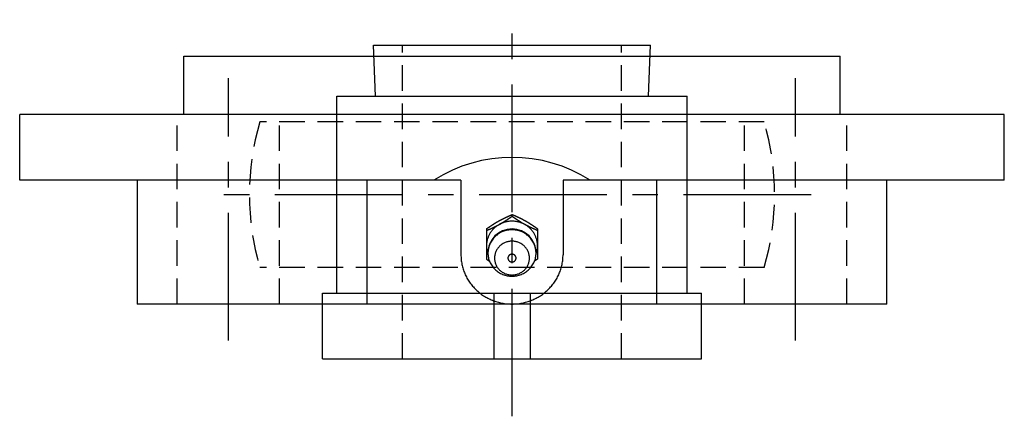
# Model space of a CAD drawing. Extents: x -72 to 147, y -72 to 147.
# Tile 8 of 8: x -68 to 68, y 93 to 147. Entities that reach past the tile are written whole.
import ezdxf

# ---------------------------------------------------------------- set-up
doc = ezdxf.new("R2010")
doc.units = 0
doc.header["$LTSCALE"] = 14
doc.linetypes.add('CENTER', pattern=[2, 1.25, -0.25, 0.25, -0.25])
doc.linetypes.add('HIDDEN', pattern=[0.375, 0.25, -0.125])
doc.layers.get('0').update_dxf_attribs({"linetype": 'CONTINUOUS'})
doc.layers.add('CENTER', color=1, linetype='CENTER')
doc.layers.add('HIDDEN', color=3, linetype='HIDDEN')

msp = doc.modelspace()

# ---------------------------------------------------------------- linework, layer by layer
for p, q in [((-19, 143.4), (19, 143.4)), ((-18.71, 136.4), (-19, 143.4)), ((18.71, 136.4), (19, 143.4)), ((-45, 133.9), (-45, 141.9)), ((-45, 141.9), (45, 141.9)), ((45, 133.9), (45, 141.9)), ((-24, 136.4), (24, 136.4)), ((-24, 109.4), (-24, 136.4)), ((24, 109.4), (24, 136.4)), ((67.5, 133.9), (-67.5, 133.9)), ((-67.5, 124.9), (-67.5, 133.9)), ((67.5, 124.9), (67.5, 133.9)), ((-7, 124.9), (-67.5, 124.9)), ((-51.39, 124.9), (-51.39, 107.9)), ((-19.88, 107.9), (-19.88, 124.9)), ((-7, 124.9), (-7, 114.66)), ((7, 124.9), (7, 114.66)), ((67.5, 124.9), (7, 124.9)), ((19.88, 107.9), (19.88, 124.9)), ((51.39, 107.9), (51.39, 124.9)), ((-3.5, 118.21), (-3.5, 114.07)), ((3.5, 118.21), (3.5, 114.07)), ((-3.5, 114.07), (-3.09, 113.79)), ((3.5, 114.07), (3.09, 113.79)), ((-26, 109.4), (26, 109.4)), ((-26, 100.4), (-26, 109.4)), ((-2.5, 109.4), (-2.5, 100.4)), ((2.5, 109.4), (2.5, 100.4)), ((26, 100.4), (26, 109.4)), ((51.39, 107.9), (-51.39, 107.9)), ((-26, 100.4), (26, 100.4))]:
    msp.add_line(p, q)
at = {"linetype": 'CONTINUOUS'}
msp.add_line((0, 119.93), (0, 120.16), dxfattribs=at)
for points in [[(-3.5, 118.21, 0), (-3.48, 118.23, 0), (-3.46, 118.24, 0), (-3.44, 118.25, 0), (-3.42, 118.27, 0), (-3.4, 118.28, 0), (-3.37, 118.3, 0), (-3.35, 118.31, 0), (-3.33, 118.33, 0), (-3.31, 118.34, 0), (-3.29, 118.36, 0), (-3.27, 118.37, 0), (-3.25, 118.38, 0), (-3.23, 118.4, 0), (-3.21, 118.41, 0), (-3.19, 118.43, 0), (-3.17, 118.44, 0), (-3.14, 118.45, 0), (-3.12, 118.47, 0), (-3.1, 118.48, 0), (-3.08, 118.5, 0), (-3.06, 118.51, 0), (-3.04, 118.53, 0), (-3.02, 118.54, 0), (-3, 118.55, 0), (-2.98, 118.57, 0), (-2.96, 118.58, 0), (-2.93, 118.59, 0), (-2.91, 118.61, 0), (-2.89, 118.62, 0), (-2.87, 118.64, 0), (-2.85, 118.65, 0), (-2.83, 118.67, 0), (-2.81, 118.68, 0), (-2.79, 118.69, 0), (-2.77, 118.71, 0), (-2.75, 118.72, 0), (-2.72, 118.73, 0), (-2.7, 118.75, 0), (-2.68, 118.76, 0), (-2.66, 118.78, 0), (-2.64, 118.79, 0), (-2.62, 118.8, 0), (-2.6, 118.82, 0), (-2.58, 118.83, 0), (-2.55, 118.84, 0), (-2.53, 118.86, 0), (-2.51, 118.87, 0), (-2.49, 118.89, 0), (-2.47, 118.9, 0), (-2.45, 118.91, 0), (-2.43, 118.93, 0), (-2.41, 118.94, 0), (-2.38, 118.95, 0), (-2.36, 118.97, 0), (-2.34, 118.98, 0), (-2.32, 118.99, 0), (-2.3, 119.01, 0), (-2.28, 119.02, 0), (-2.26, 119.03, 0), (-2.23, 119.05, 0), (-2.21, 119.06, 0), (-2.19, 119.07, 0), (-2.17, 119.08, 0), (-2.15, 119.1, 0), (-2.13, 119.11, 0), (-2.1, 119.12, 0), (-2.08, 119.14, 0), (-2.06, 119.15, 0), (-2.04, 119.16, 0), (-2.02, 119.18, 0), (-2, 119.19, 0), (-1.97, 119.2, 0), (-1.95, 119.21, 0), (-1.93, 119.23, 0), (-1.91, 119.24, 0), (-1.89, 119.25, 0), (-1.86, 119.26, 0), (-1.84, 119.28, 0), (-1.82, 119.29, 0), (-1.8, 119.3, 0), (-1.78, 119.31, 0), (-1.75, 119.33, 0), (-1.73, 119.34, 0), (-1.71, 119.35, 0), (-1.69, 119.36, 0), (-1.67, 119.37, 0), (-1.64, 119.39, 0), (-1.62, 119.4, 0), (-1.6, 119.41, 0), (-1.58, 119.42, 0), (-1.55, 119.43, 0), (-1.53, 119.44, 0), (-1.51, 119.46, 0), (-1.49, 119.47, 0), (-1.47, 119.48, 0), (-1.44, 119.49, 0), (-1.42, 119.5, 0), (-1.4, 119.51, 0), (-1.38, 119.53, 0), (-1.35, 119.54, 0), (-1.33, 119.55, 0), (-1.31, 119.56, 0), (-1.29, 119.57, 0), (-1.26, 119.58, 0), (-1.24, 119.59, 0), (-1.22, 119.6, 0), (-1.19, 119.61, 0), (-1.17, 119.63, 0), (-1.15, 119.64, 0), (-1.13, 119.65, 0), (-1.1, 119.66, 0), (-1.08, 119.67, 0), (-1.06, 119.68, 0), (-1.04, 119.69, 0), (-1.01, 119.7, 0), (-0.99, 119.71, 0), (-0.97, 119.72, 0), (-0.94, 119.74, 0), (-0.92, 119.75, 0), (-0.9, 119.76, 0), (-0.88, 119.77, 0), (-0.85, 119.78, 0), (-0.83, 119.79, 0), (-0.81, 119.8, 0), (-0.78, 119.81, 0), (-0.76, 119.82, 0), (-0.74, 119.83, 0), (-0.72, 119.84, 0), (-0.69, 119.85, 0), (-0.67, 119.86, 0), (-0.65, 119.87, 0), (-0.62, 119.88, 0), (-0.6, 119.89, 0), (-0.58, 119.91, 0), (-0.55, 119.92, 0), (-0.53, 119.93, 0), (-0.51, 119.94, 0), (-0.49, 119.95, 0), (-0.46, 119.96, 0), (-0.44, 119.97, 0), (-0.42, 119.98, 0), (-0.39, 119.99, 0), (-0.37, 120, 0), (-0.35, 120.01, 0), (-0.32, 120.02, 0), (-0.3, 120.03, 0), (-0.28, 120.04, 0), (-0.25, 120.05, 0), (-0.23, 120.06, 0), (-0.21, 120.07, 0), (-0.19, 120.08, 0), (-0.16, 120.09, 0), (-0.14, 120.1, 0), (-0.12, 120.11, 0), (-0.09, 120.12, 0), (-0.07, 120.13, 0), (-0.05, 120.14, 0), (-0.02, 120.15, 0), (0, 120.16, 0)], [(3.5, 118.21, 0), (3.48, 118.23, 0), (3.46, 118.24, 0), (3.44, 118.25, 0), (3.42, 118.27, 0), (3.4, 118.28, 0), (3.37, 118.3, 0), (3.35, 118.31, 0), (3.33, 118.33, 0), (3.31, 118.34, 0), (3.29, 118.36, 0), (3.27, 118.37, 0), (3.25, 118.38, 0), (3.23, 118.4, 0), (3.21, 118.41, 0), (3.19, 118.43, 0), (3.17, 118.44, 0), (3.14, 118.45, 0), (3.12, 118.47, 0), (3.1, 118.48, 0), (3.08, 118.5, 0), (3.06, 118.51, 0), (3.04, 118.53, 0), (3.02, 118.54, 0), (3, 118.55, 0), (2.98, 118.57, 0), (2.96, 118.58, 0), (2.93, 118.59, 0), (2.91, 118.61, 0), (2.89, 118.62, 0), (2.87, 118.64, 0), (2.85, 118.65, 0), (2.83, 118.67, 0), (2.81, 118.68, 0), (2.79, 118.69, 0), (2.77, 118.71, 0), (2.75, 118.72, 0), (2.72, 118.73, 0), (2.7, 118.75, 0), (2.68, 118.76, 0), (2.66, 118.78, 0), (2.64, 118.79, 0), (2.62, 118.8, 0), (2.6, 118.82, 0), (2.58, 118.83, 0), (2.55, 118.84, 0), (2.53, 118.86, 0), (2.51, 118.87, 0), (2.49, 118.89, 0), (2.47, 118.9, 0), (2.45, 118.91, 0), (2.43, 118.93, 0), (2.41, 118.94, 0), (2.38, 118.95, 0), (2.36, 118.97, 0), (2.34, 118.98, 0), (2.32, 118.99, 0), (2.3, 119.01, 0), (2.28, 119.02, 0), (2.26, 119.03, 0), (2.23, 119.05, 0), (2.21, 119.06, 0), (2.19, 119.07, 0), (2.17, 119.08, 0), (2.15, 119.1, 0), (2.13, 119.11, 0), (2.1, 119.12, 0), (2.08, 119.14, 0), (2.06, 119.15, 0), (2.04, 119.16, 0), (2.02, 119.18, 0), (2, 119.19, 0), (1.97, 119.2, 0), (1.95, 119.21, 0), (1.93, 119.23, 0), (1.91, 119.24, 0), (1.89, 119.25, 0), (1.86, 119.26, 0), (1.84, 119.28, 0), (1.82, 119.29, 0), (1.8, 119.3, 0), (1.78, 119.31, 0), (1.75, 119.33, 0), (1.73, 119.34, 0), (1.71, 119.35, 0), (1.69, 119.36, 0), (1.67, 119.37, 0), (1.64, 119.39, 0), (1.62, 119.4, 0), (1.6, 119.41, 0), (1.58, 119.42, 0), (1.55, 119.43, 0), (1.53, 119.44, 0), (1.51, 119.46, 0), (1.49, 119.47, 0), (1.47, 119.48, 0), (1.44, 119.49, 0), (1.42, 119.5, 0), (1.4, 119.51, 0), (1.38, 119.53, 0), (1.35, 119.54, 0), (1.33, 119.55, 0), (1.31, 119.56, 0), (1.29, 119.57, 0), (1.26, 119.58, 0), (1.24, 119.59, 0), (1.22, 119.6, 0), (1.19, 119.61, 0), (1.17, 119.63, 0), (1.15, 119.64, 0), (1.13, 119.65, 0), (1.1, 119.66, 0), (1.08, 119.67, 0), (1.06, 119.68, 0), (1.04, 119.69, 0), (1.01, 119.7, 0), (0.99, 119.71, 0), (0.97, 119.72, 0), (0.94, 119.74, 0), (0.92, 119.75, 0), (0.9, 119.76, 0), (0.88, 119.77, 0), (0.85, 119.78, 0), (0.83, 119.79, 0), (0.81, 119.8, 0), (0.78, 119.81, 0), (0.76, 119.82, 0), (0.74, 119.83, 0), (0.72, 119.84, 0), (0.69, 119.85, 0), (0.67, 119.86, 0), (0.65, 119.87, 0), (0.62, 119.88, 0), (0.6, 119.89, 0), (0.58, 119.91, 0), (0.55, 119.92, 0), (0.53, 119.93, 0), (0.51, 119.94, 0), (0.49, 119.95, 0), (0.46, 119.96, 0), (0.44, 119.97, 0), (0.42, 119.98, 0), (0.39, 119.99, 0), (0.37, 120, 0), (0.35, 120.01, 0), (0.32, 120.02, 0), (0.3, 120.03, 0), (0.28, 120.04, 0), (0.25, 120.05, 0), (0.23, 120.06, 0), (0.21, 120.07, 0), (0.19, 120.08, 0), (0.16, 120.09, 0), (0.14, 120.1, 0), (0.12, 120.11, 0), (0.09, 120.12, 0), (0.07, 120.13, 0), (0.05, 120.14, 0), (0.02, 120.15, 0), (0, 120.16, 0)], [(-3.5, 117.97, 0), (-3.48, 117.98, 0), (-3.45, 118, 0), (-3.43, 118, 0), (-3.41, 118.02, 0), (-3.38, 118.03, 0), (-3.36, 118.04, 0), (-3.34, 118.05, 0), (-3.31, 118.06, 0), (-3.29, 118.07, 0), (-3.27, 118.08, 0), (-3.25, 118.09, 0), (-3.22, 118.1, 0), (-3.2, 118.11, 0), (-3.18, 118.12, 0), (-3.15, 118.13, 0), (-3.13, 118.14, 0), (-3.11, 118.15, 0), (-3.08, 118.16, 0), (-3.06, 118.17, 0), (-3.04, 118.18, 0), (-3.01, 118.19, 0), (-2.99, 118.2, 0), (-2.97, 118.21, 0), (-2.95, 118.22, 0), (-2.92, 118.23, 0), (-2.9, 118.24, 0), (-2.88, 118.25, 0), (-2.85, 118.26, 0), (-2.83, 118.27, 0), (-2.81, 118.28, 0), (-2.78, 118.3, 0), (-2.76, 118.31, 0), (-2.74, 118.32, 0), (-2.72, 118.33, 0), (-2.69, 118.34, 0), (-2.67, 118.35, 0), (-2.65, 118.36, 0), (-2.62, 118.37, 0), (-2.6, 118.38, 0), (-2.58, 118.39, 0), (-2.56, 118.4, 0), (-2.53, 118.41, 0), (-2.51, 118.42, 0), (-2.49, 118.43, 0), (-2.46, 118.44, 0), (-2.44, 118.46, 0), (-2.42, 118.47, 0), (-2.4, 118.48, 0), (-2.37, 118.49, 0), (-2.35, 118.5, 0), (-2.33, 118.51, 0), (-2.3, 118.52, 0), (-2.28, 118.53, 0), (-2.26, 118.55, 0), (-2.24, 118.56, 0), (-2.21, 118.57, 0), (-2.19, 118.58, 0), (-2.17, 118.59, 0), (-2.15, 118.6, 0), (-2.12, 118.61, 0), (-2.1, 118.62, 0), (-2.08, 118.64, 0), (-2.06, 118.65, 0), (-2.03, 118.66, 0), (-2.01, 118.67, 0), (-1.99, 118.68, 0), (-1.97, 118.69, 0), (-1.95, 118.7, 0), (-1.92, 118.72, 0), (-1.9, 118.73, 0), (-1.88, 118.74, 0), (-1.86, 118.75, 0), (-1.83, 118.76, 0), (-1.81, 118.78, 0), (-1.79, 118.79, 0), (-1.77, 118.8, 0), (-1.75, 118.81, 0), (-1.72, 118.82, 0), (-1.7, 118.84, 0), (-1.68, 118.85, 0), (-1.66, 118.86, 0), (-1.64, 118.87, 0), (-1.61, 118.89, 0), (-1.59, 118.9, 0), (-1.57, 118.91, 0), (-1.55, 118.92, 0), (-1.53, 118.94, 0), (-1.5, 118.95, 0), (-1.48, 118.96, 0), (-1.46, 118.97, 0), (-1.44, 118.99, 0), (-1.42, 119, 0), (-1.4, 119.01, 0), (-1.37, 119.03, 0), (-1.35, 119.04, 0), (-1.33, 119.05, 0), (-1.31, 119.06, 0), (-1.29, 119.08, 0), (-1.27, 119.09, 0), (-1.24, 119.1, 0), (-1.22, 119.12, 0), (-1.2, 119.13, 0), (-1.18, 119.14, 0), (-1.16, 119.16, 0), (-1.14, 119.17, 0), (-1.12, 119.18, 0), (-1.09, 119.2, 0), (-1.07, 119.21, 0), (-1.05, 119.22, 0), (-1.03, 119.24, 0), (-1.01, 119.25, 0), (-0.99, 119.27, 0), (-0.97, 119.28, 0), (-0.95, 119.29, 0), (-0.92, 119.31, 0), (-0.9, 119.32, 0), (-0.88, 119.33, 0), (-0.86, 119.35, 0), (-0.84, 119.36, 0), (-0.82, 119.38, 0), (-0.8, 119.39, 0), (-0.78, 119.4, 0), (-0.75, 119.42, 0), (-0.73, 119.43, 0), (-0.71, 119.44, 0), (-0.69, 119.46, 0), (-0.67, 119.47, 0), (-0.65, 119.49, 0), (-0.63, 119.5, 0), (-0.61, 119.51, 0), (-0.59, 119.53, 0), (-0.56, 119.54, 0), (-0.54, 119.56, 0), (-0.52, 119.57, 0), (-0.5, 119.58, 0), (-0.48, 119.6, 0), (-0.46, 119.61, 0), (-0.44, 119.63, 0), (-0.42, 119.64, 0), (-0.4, 119.66, 0), (-0.38, 119.67, 0), (-0.36, 119.68, 0), (-0.33, 119.7, 0), (-0.31, 119.71, 0), (-0.29, 119.73, 0), (-0.27, 119.74, 0), (-0.25, 119.75, 0), (-0.23, 119.77, 0), (-0.21, 119.78, 0), (-0.19, 119.8, 0), (-0.17, 119.81, 0), (-0.15, 119.83, 0), (-0.13, 119.84, 0), (-0.1, 119.86, 0), (-0.08, 119.87, 0), (-0.06, 119.88, 0), (-0.04, 119.9, 0), (-0.02, 119.91, 0), (0, 119.93, 0)], [(3.5, 117.97, 0), (3.48, 117.98, 0), (3.45, 118, 0), (3.43, 118, 0), (3.41, 118.02, 0), (3.38, 118.03, 0), (3.36, 118.04, 0), (3.34, 118.05, 0), (3.31, 118.06, 0), (3.29, 118.07, 0), (3.27, 118.08, 0), (3.25, 118.09, 0), (3.22, 118.1, 0), (3.2, 118.11, 0), (3.18, 118.12, 0), (3.15, 118.13, 0), (3.13, 118.14, 0), (3.11, 118.15, 0), (3.08, 118.16, 0), (3.06, 118.17, 0), (3.04, 118.18, 0), (3.01, 118.19, 0), (2.99, 118.2, 0), (2.97, 118.21, 0), (2.95, 118.22, 0), (2.92, 118.23, 0), (2.9, 118.24, 0), (2.88, 118.25, 0), (2.85, 118.26, 0), (2.83, 118.27, 0), (2.81, 118.28, 0), (2.78, 118.3, 0), (2.76, 118.31, 0), (2.74, 118.32, 0), (2.72, 118.33, 0), (2.69, 118.34, 0), (2.67, 118.35, 0), (2.65, 118.36, 0), (2.62, 118.37, 0), (2.6, 118.38, 0), (2.58, 118.39, 0), (2.56, 118.4, 0), (2.53, 118.41, 0), (2.51, 118.42, 0), (2.49, 118.43, 0), (2.46, 118.44, 0), (2.44, 118.46, 0), (2.42, 118.47, 0), (2.4, 118.48, 0), (2.37, 118.49, 0), (2.35, 118.5, 0), (2.33, 118.51, 0), (2.3, 118.52, 0), (2.28, 118.53, 0), (2.26, 118.55, 0), (2.24, 118.56, 0), (2.21, 118.57, 0), (2.19, 118.58, 0), (2.17, 118.59, 0), (2.15, 118.6, 0), (2.12, 118.61, 0), (2.1, 118.62, 0), (2.08, 118.64, 0), (2.06, 118.65, 0), (2.03, 118.66, 0), (2.01, 118.67, 0), (1.99, 118.68, 0), (1.97, 118.69, 0), (1.95, 118.7, 0), (1.92, 118.72, 0), (1.9, 118.73, 0), (1.88, 118.74, 0), (1.86, 118.75, 0), (1.83, 118.76, 0), (1.81, 118.78, 0), (1.79, 118.79, 0), (1.77, 118.8, 0), (1.75, 118.81, 0), (1.72, 118.82, 0), (1.7, 118.84, 0), (1.68, 118.85, 0), (1.66, 118.86, 0), (1.64, 118.87, 0), (1.61, 118.89, 0), (1.59, 118.9, 0), (1.57, 118.91, 0), (1.55, 118.92, 0), (1.53, 118.94, 0), (1.5, 118.95, 0), (1.48, 118.96, 0), (1.46, 118.97, 0), (1.44, 118.99, 0), (1.42, 119, 0), (1.4, 119.01, 0), (1.37, 119.03, 0), (1.35, 119.04, 0), (1.33, 119.05, 0), (1.31, 119.06, 0), (1.29, 119.08, 0), (1.27, 119.09, 0), (1.24, 119.1, 0), (1.22, 119.12, 0), (1.2, 119.13, 0), (1.18, 119.14, 0), (1.16, 119.16, 0), (1.14, 119.17, 0), (1.12, 119.18, 0), (1.09, 119.2, 0), (1.07, 119.21, 0), (1.05, 119.22, 0), (1.03, 119.24, 0), (1.01, 119.25, 0), (0.99, 119.27, 0), (0.97, 119.28, 0), (0.95, 119.29, 0), (0.92, 119.31, 0), (0.9, 119.32, 0), (0.88, 119.33, 0), (0.86, 119.35, 0), (0.84, 119.36, 0), (0.82, 119.38, 0), (0.8, 119.39, 0), (0.78, 119.4, 0), (0.75, 119.42, 0), (0.73, 119.43, 0), (0.71, 119.44, 0), (0.69, 119.46, 0), (0.67, 119.47, 0), (0.65, 119.49, 0), (0.63, 119.5, 0), (0.61, 119.51, 0), (0.59, 119.53, 0), (0.56, 119.54, 0), (0.54, 119.56, 0), (0.52, 119.57, 0), (0.5, 119.58, 0), (0.48, 119.6, 0), (0.46, 119.61, 0), (0.44, 119.63, 0), (0.42, 119.64, 0), (0.4, 119.66, 0), (0.38, 119.67, 0), (0.36, 119.68, 0), (0.33, 119.7, 0), (0.31, 119.71, 0), (0.29, 119.73, 0), (0.27, 119.74, 0), (0.25, 119.75, 0), (0.23, 119.77, 0), (0.21, 119.78, 0), (0.19, 119.8, 0), (0.17, 119.81, 0), (0.15, 119.83, 0), (0.13, 119.84, 0), (0.1, 119.86, 0), (0.08, 119.87, 0), (0.06, 119.88, 0), (0.04, 119.9, 0), (0.02, 119.91, 0), (0, 119.93, 0)], [(-7, 114.66, 0), (-7, 114.5, 0), (-6.99, 114.33, 0), (-6.98, 114.16, 0), (-6.97, 114, 0), (-6.95, 113.83, 0), (-6.92, 113.67, 0), (-6.9, 113.51, 0), (-6.87, 113.34, 0), (-6.83, 113.18, 0), (-6.79, 113.02, 0), (-6.75, 112.86, 0), (-6.7, 112.7, 0), (-6.65, 112.54, 0), (-6.59, 112.38, 0), (-6.53, 112.23, 0), (-6.47, 112.07, 0), (-6.4, 111.92, 0), (-6.33, 111.77, 0), (-6.25, 111.62, 0), (-6.17, 111.47, 0), (-6.09, 111.33, 0), (-6, 111.19, 0), (-5.91, 111.04, 0), (-5.82, 110.91, 0), (-5.72, 110.77, 0), (-5.62, 110.63, 0), (-5.52, 110.5, 0), (-5.41, 110.37, 0), (-5.3, 110.25, 0), (-5.19, 110.12, 0), (-5.07, 110, 0), (-4.95, 109.88, 0), (-4.83, 109.76, 0), (-4.7, 109.65, 0), (-4.57, 109.54, 0), (-4.44, 109.44, 0), (-4.31, 109.33, 0), (-4.17, 109.23, 0), (-4.03, 109.13, 0), (-3.89, 109.04, 0), (-3.74, 108.95, 0), (-3.6, 108.86, 0), (-3.45, 108.78, 0), (-3.3, 108.7, 0), (-3.15, 108.62, 0), (-2.99, 108.55, 0), (-2.84, 108.48, 0), (-2.68, 108.42, 0), (-2.52, 108.35, 0), (-2.36, 108.3, 0), (-2.2, 108.24, 0), (-2.03, 108.19, 0), (-1.87, 108.14, 0), (-1.7, 108.1, 0), (-1.53, 108.06, 0), (-1.37, 108.03, 0), (-1.2, 108, 0), (-1.03, 107.97, 0), (-0.86, 107.95, 0), (-0.69, 107.93, 0), (-0.51, 107.92, 0), (-0.34, 107.91, 0), (-0.17, 107.9, 0), (0, 107.9, 0), (0.17, 107.9, 0), (0.34, 107.91, 0), (0.51, 107.92, 0), (0.69, 107.93, 0), (0.86, 107.95, 0), (1.03, 107.97, 0), (1.2, 108, 0), (1.37, 108.03, 0), (1.53, 108.06, 0), (1.7, 108.1, 0), (1.87, 108.14, 0), (2.03, 108.19, 0), (2.2, 108.24, 0), (2.36, 108.3, 0), (2.52, 108.35, 0), (2.68, 108.42, 0), (2.84, 108.48, 0), (2.99, 108.55, 0), (3.15, 108.62, 0), (3.3, 108.7, 0), (3.45, 108.78, 0), (3.6, 108.86, 0), (3.74, 108.95, 0), (3.89, 109.04, 0), (4.03, 109.13, 0), (4.17, 109.23, 0), (4.31, 109.33, 0), (4.44, 109.44, 0), (4.57, 109.54, 0), (4.7, 109.65, 0), (4.83, 109.76, 0), (4.95, 109.88, 0), (5.07, 110, 0), (5.19, 110.12, 0), (5.3, 110.25, 0), (5.41, 110.37, 0), (5.52, 110.5, 0), (5.62, 110.63, 0), (5.72, 110.77, 0), (5.82, 110.91, 0), (5.91, 111.04, 0), (6, 111.19, 0), (6.09, 111.33, 0), (6.17, 111.47, 0), (6.25, 111.62, 0), (6.33, 111.77, 0), (6.4, 111.92, 0), (6.47, 112.07, 0), (6.53, 112.23, 0), (6.59, 112.38, 0), (6.65, 112.54, 0), (6.7, 112.7, 0), (6.75, 112.86, 0), (6.79, 113.02, 0), (6.83, 113.18, 0), (6.87, 113.34, 0), (6.9, 113.51, 0), (6.92, 113.67, 0), (6.95, 113.83, 0), (6.97, 114, 0), (6.98, 114.16, 0), (6.99, 114.33, 0), (7, 114.5, 0), (7, 114.66, 0)]]:
    msp.add_polyline3d(points)
for points in [[(3.3, 114.75, 0), (3.33, 114.84, 0), (3.36, 114.94, 0), (3.39, 115.03, 0), (3.41, 115.13, 0), (3.43, 115.23, 0), (3.45, 115.33, 0), (3.47, 115.43, 0), (3.48, 115.53, 0), (3.49, 115.63, 0), (3.5, 115.73, 0), (3.5, 115.83, 0), (3.5, 115.94, 0), (3.5, 116.04, 0), (3.49, 116.14, 0), (3.48, 116.24, 0), (3.47, 116.34, 0), (3.45, 116.44, 0), (3.43, 116.54, 0), (3.41, 116.64, 0), (3.39, 116.73, 0), (3.36, 116.83, 0), (3.33, 116.93, 0), (3.29, 117.03, 0), (3.26, 117.12, 0), (3.22, 117.21, 0), (3.17, 117.31, 0), (3.13, 117.4, 0), (3.08, 117.49, 0), (3.03, 117.58, 0), (2.98, 117.66, 0), (2.92, 117.75, 0), (2.86, 117.83, 0), (2.8, 117.91, 0), (2.74, 117.99, 0), (2.67, 118.07, 0), (2.6, 118.15, 0), (2.53, 118.22, 0), (2.46, 118.29, 0), (2.38, 118.36, 0), (2.3, 118.43, 0), (2.22, 118.5, 0), (2.14, 118.56, 0), (2.06, 118.62, 0), (1.97, 118.68, 0), (1.88, 118.73, 0), (1.79, 118.78, 0), (1.7, 118.84, 0), (1.61, 118.88, 0), (1.52, 118.93, 0), (1.42, 118.97, 0), (1.33, 119.01, 0), (1.23, 119.05, 0), (1.13, 119.08, 0), (1.03, 119.11, 0), (0.93, 119.14, 0), (0.83, 119.17, 0), (0.73, 119.19, 0), (0.62, 119.21, 0), (0.52, 119.22, 0), (0.42, 119.24, 0), (0.31, 119.25, 0), (0.21, 119.26, 0), (0.1, 119.26, 0), (0, 119.26, 0), (-0.1, 119.26, 0), (-0.21, 119.26, 0), (-0.31, 119.25, 0), (-0.42, 119.24, 0), (-0.52, 119.22, 0), (-0.62, 119.21, 0), (-0.73, 119.19, 0), (-0.83, 119.17, 0), (-0.93, 119.14, 0), (-1.03, 119.11, 0), (-1.13, 119.08, 0), (-1.23, 119.05, 0), (-1.33, 119.01, 0), (-1.42, 118.97, 0), (-1.52, 118.93, 0), (-1.61, 118.88, 0), (-1.7, 118.84, 0), (-1.79, 118.78, 0), (-1.88, 118.73, 0), (-1.97, 118.68, 0), (-2.06, 118.62, 0), (-2.14, 118.56, 0), (-2.22, 118.5, 0), (-2.3, 118.43, 0), (-2.38, 118.36, 0), (-2.46, 118.29, 0), (-2.53, 118.22, 0), (-2.6, 118.15, 0), (-2.67, 118.07, 0), (-2.74, 117.99, 0), (-2.8, 117.91, 0), (-2.86, 117.83, 0), (-2.92, 117.75, 0), (-2.98, 117.66, 0), (-3.03, 117.58, 0), (-3.08, 117.49, 0), (-3.13, 117.4, 0), (-3.17, 117.31, 0), (-3.22, 117.21, 0), (-3.26, 117.12, 0), (-3.29, 117.03, 0), (-3.33, 116.93, 0), (-3.36, 116.83, 0), (-3.39, 116.73, 0), (-3.41, 116.64, 0), (-3.43, 116.54, 0), (-3.45, 116.44, 0), (-3.47, 116.34, 0), (-3.48, 116.24, 0), (-3.49, 116.14, 0), (-3.5, 116.04, 0), (-3.5, 115.94, 0), (-3.5, 115.83, 0), (-3.5, 115.73, 0), (-3.49, 115.63, 0), (-3.48, 115.53, 0), (-3.47, 115.43, 0), (-3.45, 115.33, 0), (-3.43, 115.23, 0), (-3.41, 115.13, 0), (-3.39, 115.03, 0), (-3.36, 114.94, 0), (-3.33, 114.84, 0), (-3.3, 114.75, 0)], [(3.3, 114.9, 0), (3.3, 115.06, 0), (3.28, 115.21, 0), (3.26, 115.37, 0), (3.24, 115.52, 0), (3.2, 115.67, 0), (3.16, 115.82, 0), (3.11, 115.97, 0), (3.05, 116.12, 0), (2.98, 116.26, 0), (2.91, 116.4, 0), (2.83, 116.54, 0), (2.74, 116.67, 0), (2.65, 116.8, 0), (2.55, 116.92, 0), (2.45, 117.04, 0), (2.33, 117.15, 0), (2.22, 117.26, 0), (2.09, 117.36, 0), (1.97, 117.46, 0), (1.83, 117.55, 0), (1.7, 117.63, 0), (1.56, 117.71, 0), (1.41, 117.78, 0), (1.26, 117.84, 0), (1.11, 117.9, 0), (0.96, 117.95, 0), (0.8, 117.99, 0), (0.64, 118.03, 0), (0.48, 118.05, 0), (0.32, 118.07, 0), (0.16, 118.08, 0), (0, 118.09, 0), (-0.16, 118.08, 0), (-0.32, 118.07, 0), (-0.48, 118.05, 0), (-0.64, 118.03, 0), (-0.8, 117.99, 0), (-0.96, 117.95, 0), (-1.11, 117.9, 0), (-1.26, 117.84, 0), (-1.41, 117.78, 0), (-1.56, 117.71, 0), (-1.7, 117.63, 0), (-1.83, 117.55, 0), (-1.97, 117.46, 0), (-2.09, 117.36, 0), (-2.22, 117.26, 0), (-2.33, 117.15, 0), (-2.45, 117.04, 0), (-2.55, 116.92, 0), (-2.65, 116.8, 0), (-2.74, 116.67, 0), (-2.83, 116.54, 0), (-2.91, 116.4, 0), (-2.98, 116.26, 0), (-3.05, 116.12, 0), (-3.11, 115.97, 0), (-3.16, 115.82, 0), (-3.2, 115.67, 0), (-3.24, 115.52, 0), (-3.26, 115.37, 0), (-3.28, 115.21, 0), (-3.3, 115.06, 0), (-3.3, 114.9, 0), (-3.3, 114.74, 0), (-3.28, 114.59, 0), (-3.26, 114.43, 0), (-3.24, 114.28, 0), (-3.2, 114.12, 0), (-3.16, 113.97, 0), (-3.11, 113.83, 0), (-3.05, 113.68, 0), (-2.98, 113.54, 0), (-2.91, 113.4, 0), (-2.83, 113.26, 0), (-2.74, 113.13, 0), (-2.65, 113, 0), (-2.55, 112.88, 0), (-2.45, 112.76, 0), (-2.33, 112.64, 0), (-2.22, 112.54, 0), (-2.09, 112.44, 0), (-1.97, 112.34, 0), (-1.83, 112.25, 0), (-1.7, 112.17, 0), (-1.56, 112.09, 0), (-1.41, 112.02, 0), (-1.26, 111.95, 0), (-1.11, 111.9, 0), (-0.96, 111.85, 0), (-0.8, 111.81, 0), (-0.64, 111.77, 0), (-0.48, 111.75, 0), (-0.32, 111.73, 0), (-0.16, 111.72, 0), (0, 111.71, 0), (0.16, 111.72, 0), (0.32, 111.73, 0), (0.48, 111.75, 0), (0.64, 111.77, 0), (0.8, 111.81, 0), (0.96, 111.85, 0), (1.11, 111.9, 0), (1.26, 111.95, 0), (1.41, 112.02, 0), (1.56, 112.09, 0), (1.7, 112.17, 0), (1.83, 112.25, 0), (1.97, 112.34, 0), (2.09, 112.44, 0), (2.22, 112.54, 0), (2.33, 112.64, 0), (2.45, 112.76, 0), (2.55, 112.88, 0), (2.65, 113, 0), (2.74, 113.13, 0), (2.83, 113.26, 0), (2.91, 113.4, 0), (2.98, 113.54, 0), (3.05, 113.68, 0), (3.11, 113.83, 0), (3.16, 113.97, 0), (3.2, 114.12, 0), (3.24, 114.28, 0), (3.26, 114.43, 0), (3.28, 114.59, 0), (3.3, 114.74, 0), (3.3, 114.9, 0)], [(2.4, 114.2, 0), (2.4, 114.31, 0), (2.39, 114.43, 0), (2.37, 114.54, 0), (2.35, 114.65, 0), (2.33, 114.76, 0), (2.3, 114.87, 0), (2.26, 114.98, 0), (2.22, 115.09, 0), (2.17, 115.19, 0), (2.12, 115.29, 0), (2.06, 115.39, 0), (2, 115.49, 0), (1.93, 115.58, 0), (1.86, 115.67, 0), (1.78, 115.76, 0), (1.7, 115.84, 0), (1.61, 115.92, 0), (1.52, 115.99, 0), (1.43, 116.06, 0), (1.33, 116.13, 0), (1.23, 116.19, 0), (1.13, 116.25, 0), (1.03, 116.3, 0), (0.92, 116.34, 0), (0.81, 116.38, 0), (0.7, 116.42, 0), (0.58, 116.45, 0), (0.47, 116.47, 0), (0.35, 116.49, 0), (0.24, 116.51, 0), (0.12, 116.52, 0), (0, 116.52, 0), (-0.12, 116.52, 0), (-0.24, 116.51, 0), (-0.35, 116.49, 0), (-0.47, 116.47, 0), (-0.58, 116.45, 0), (-0.7, 116.42, 0), (-0.81, 116.38, 0), (-0.92, 116.34, 0), (-1.03, 116.3, 0), (-1.13, 116.25, 0), (-1.23, 116.19, 0), (-1.33, 116.13, 0), (-1.43, 116.06, 0), (-1.52, 115.99, 0), (-1.61, 115.92, 0), (-1.7, 115.84, 0), (-1.78, 115.76, 0), (-1.86, 115.67, 0), (-1.93, 115.58, 0), (-2, 115.49, 0), (-2.06, 115.39, 0), (-2.12, 115.29, 0), (-2.17, 115.19, 0), (-2.22, 115.09, 0), (-2.26, 114.98, 0), (-2.3, 114.87, 0), (-2.33, 114.76, 0), (-2.35, 114.65, 0), (-2.37, 114.54, 0), (-2.39, 114.43, 0), (-2.4, 114.31, 0), (-2.4, 114.2, 0), (-2.4, 114.09, 0), (-2.39, 113.97, 0), (-2.37, 113.86, 0), (-2.35, 113.75, 0), (-2.33, 113.64, 0), (-2.3, 113.53, 0), (-2.26, 113.42, 0), (-2.22, 113.31, 0), (-2.17, 113.21, 0), (-2.12, 113.11, 0), (-2.06, 113.01, 0), (-2, 112.91, 0), (-1.93, 112.82, 0), (-1.86, 112.73, 0), (-1.78, 112.64, 0), (-1.7, 112.56, 0), (-1.61, 112.48, 0), (-1.52, 112.41, 0), (-1.43, 112.34, 0), (-1.33, 112.27, 0), (-1.23, 112.21, 0), (-1.13, 112.16, 0), (-1.03, 112.1, 0), (-0.92, 112.06, 0), (-0.81, 112.02, 0), (-0.7, 111.98, 0), (-0.58, 111.95, 0), (-0.47, 111.93, 0), (-0.35, 111.91, 0), (-0.24, 111.89, 0), (-0.12, 111.89, 0), (0, 111.88, 0), (0.12, 111.89, 0), (0.24, 111.89, 0), (0.35, 111.91, 0), (0.47, 111.93, 0), (0.58, 111.95, 0), (0.7, 111.98, 0), (0.81, 112.02, 0), (0.92, 112.06, 0), (1.03, 112.1, 0), (1.13, 112.16, 0), (1.23, 112.21, 0), (1.33, 112.27, 0), (1.43, 112.34, 0), (1.52, 112.41, 0), (1.61, 112.48, 0), (1.7, 112.56, 0), (1.78, 112.64, 0), (1.86, 112.73, 0), (1.93, 112.82, 0), (2, 112.91, 0), (2.06, 113.01, 0), (2.12, 113.11, 0), (2.17, 113.21, 0), (2.22, 113.31, 0), (2.26, 113.42, 0), (2.3, 113.53, 0), (2.33, 113.64, 0), (2.35, 113.75, 0), (2.37, 113.86, 0), (2.39, 113.97, 0), (2.4, 114.09, 0), (2.4, 114.2, 0)], [(-3.5, 115.88, 0), (-3.5, 115.87, 0), (-3.5, 115.86, 0), (-3.5, 115.86, 0), (-3.5, 115.85, 0), (-3.5, 115.84, 0), (-3.5, 115.83, 0), (-3.5, 115.82, 0), (-3.5, 115.81, 0), (-3.5, 115.8, 0), (-3.5, 115.79, 0), (-3.5, 115.78, 0), (-3.5, 115.77, 0), (-3.5, 115.77, 0), (-3.5, 115.76, 0), (-3.5, 115.75, 0), (-3.5, 115.74, 0), (-3.5, 115.73, 0), (-3.5, 115.72, 0), (-3.5, 115.71, 0), (-3.49, 115.7, 0), (-3.49, 115.69, 0), (-3.49, 115.68, 0), (-3.49, 115.67, 0), (-3.49, 115.67, 0), (-3.49, 115.66, 0), (-3.49, 115.65, 0), (-3.49, 115.64, 0), (-3.49, 115.63, 0), (-3.49, 115.62, 0), (-3.49, 115.61, 0), (-3.49, 115.6, 0), (-3.49, 115.59, 0), (-3.49, 115.58, 0), (-3.49, 115.58, 0), (-3.48, 115.57, 0), (-3.48, 115.56, 0), (-3.48, 115.55, 0), (-3.48, 115.54, 0), (-3.48, 115.53, 0), (-3.48, 115.52, 0), (-3.48, 115.51, 0), (-3.48, 115.5, 0), (-3.48, 115.49, 0), (-3.48, 115.48, 0), (-3.47, 115.48, 0), (-3.47, 115.47, 0), (-3.47, 115.46, 0), (-3.47, 115.45, 0), (-3.47, 115.44, 0), (-3.47, 115.43, 0), (-3.47, 115.42, 0), (-3.47, 115.41, 0), (-3.46, 115.4, 0), (-3.46, 115.39, 0), (-3.46, 115.39, 0), (-3.46, 115.38, 0), (-3.46, 115.37, 0), (-3.46, 115.36, 0), (-3.46, 115.35, 0), (-3.45, 115.34, 0), (-3.45, 115.33, 0), (-3.45, 115.32, 0), (-3.45, 115.31, 0), (-3.45, 115.31, 0), (-3.45, 115.3, 0), (-3.45, 115.29, 0), (-3.44, 115.28, 0), (-3.44, 115.27, 0), (-3.44, 115.26, 0), (-3.44, 115.25, 0), (-3.44, 115.24, 0), (-3.44, 115.23, 0), (-3.43, 115.22, 0), (-3.43, 115.22, 0), (-3.43, 115.21, 0), (-3.43, 115.2, 0), (-3.43, 115.19, 0), (-3.42, 115.18, 0), (-3.42, 115.17, 0), (-3.42, 115.16, 0), (-3.42, 115.15, 0), (-3.42, 115.15, 0), (-3.41, 115.14, 0), (-3.41, 115.13, 0), (-3.41, 115.12, 0), (-3.41, 115.11, 0), (-3.41, 115.1, 0), (-3.4, 115.09, 0), (-3.4, 115.08, 0), (-3.4, 115.08, 0), (-3.4, 115.07, 0), (-3.39, 115.06, 0), (-3.39, 115.05, 0), (-3.39, 115.04, 0), (-3.39, 115.03, 0), (-3.38, 115.02, 0), (-3.38, 115.01, 0), (-3.38, 115, 0), (-3.38, 115, 0), (-3.38, 114.99, 0), (-3.37, 114.98, 0), (-3.37, 114.97, 0), (-3.37, 114.96, 0), (-3.37, 114.95, 0), (-3.36, 114.94, 0), (-3.36, 114.94, 0), (-3.36, 114.93, 0), (-3.35, 114.92, 0), (-3.35, 114.91, 0), (-3.35, 114.9, 0), (-3.35, 114.89, 0), (-3.34, 114.88, 0), (-3.34, 114.87, 0), (-3.34, 114.87, 0), (-3.34, 114.86, 0), (-3.33, 114.85, 0), (-3.33, 114.84, 0), (-3.33, 114.83, 0), (-3.32, 114.82, 0), (-3.32, 114.81, 0), (-3.32, 114.81, 0), (-3.31, 114.8, 0), (-3.31, 114.79, 0), (-3.31, 114.78, 0), (-3.31, 114.77, 0), (-3.3, 114.76, 0), (-3.3, 114.75, 0), (-3.3, 114.75, 0)], [(0.55, 114.2, 0), (0.55, 114.23, 0), (0.55, 114.25, 0), (0.55, 114.28, 0), (0.54, 114.31, 0), (0.54, 114.33, 0), (0.53, 114.36, 0), (0.52, 114.38, 0), (0.51, 114.41, 0), (0.5, 114.43, 0), (0.49, 114.45, 0), (0.48, 114.47, 0), (0.46, 114.5, 0), (0.45, 114.52, 0), (0.43, 114.54, 0), (0.41, 114.56, 0), (0.39, 114.58, 0), (0.37, 114.6, 0), (0.35, 114.61, 0), (0.33, 114.63, 0), (0.31, 114.64, 0), (0.29, 114.66, 0), (0.26, 114.67, 0), (0.24, 114.68, 0), (0.21, 114.69, 0), (0.19, 114.7, 0), (0.16, 114.71, 0), (0.13, 114.72, 0), (0.11, 114.72, 0), (0.08, 114.73, 0), (0.05, 114.73, 0), (0.03, 114.73, 0), (0, 114.74, 0), (-0.03, 114.73, 0), (-0.05, 114.73, 0), (-0.08, 114.73, 0), (-0.11, 114.72, 0), (-0.13, 114.72, 0), (-0.16, 114.71, 0), (-0.19, 114.7, 0), (-0.21, 114.69, 0), (-0.24, 114.68, 0), (-0.26, 114.67, 0), (-0.29, 114.66, 0), (-0.31, 114.64, 0), (-0.33, 114.63, 0), (-0.35, 114.61, 0), (-0.37, 114.6, 0), (-0.39, 114.58, 0), (-0.41, 114.56, 0), (-0.43, 114.54, 0), (-0.45, 114.52, 0), (-0.46, 114.5, 0), (-0.48, 114.47, 0), (-0.49, 114.45, 0), (-0.5, 114.43, 0), (-0.51, 114.41, 0), (-0.52, 114.38, 0), (-0.53, 114.36, 0), (-0.54, 114.33, 0), (-0.54, 114.31, 0), (-0.55, 114.28, 0), (-0.55, 114.25, 0), (-0.55, 114.23, 0), (-0.55, 114.2, 0), (-0.55, 114.17, 0), (-0.55, 114.15, 0), (-0.55, 114.12, 0), (-0.54, 114.1, 0), (-0.54, 114.07, 0), (-0.53, 114.05, 0), (-0.52, 114.02, 0), (-0.51, 114, 0), (-0.5, 113.97, 0), (-0.49, 113.95, 0), (-0.48, 113.92, 0), (-0.46, 113.9, 0), (-0.45, 113.88, 0), (-0.43, 113.86, 0), (-0.41, 113.84, 0), (-0.39, 113.82, 0), (-0.37, 113.8, 0), (-0.35, 113.79, 0), (-0.33, 113.77, 0), (-0.31, 113.75, 0), (-0.29, 113.74, 0), (-0.26, 113.73, 0), (-0.24, 113.72, 0), (-0.21, 113.7, 0), (-0.19, 113.7, 0), (-0.16, 113.69, 0), (-0.13, 113.68, 0), (-0.11, 113.67, 0), (-0.08, 113.67, 0), (-0.05, 113.67, 0), (-0.03, 113.67, 0), (0, 113.66, 0), (0.03, 113.67, 0), (0.05, 113.67, 0), (0.08, 113.67, 0), (0.11, 113.67, 0), (0.13, 113.68, 0), (0.16, 113.69, 0), (0.19, 113.7, 0), (0.21, 113.7, 0), (0.24, 113.72, 0), (0.26, 113.73, 0), (0.29, 113.74, 0), (0.31, 113.75, 0), (0.33, 113.77, 0), (0.35, 113.79, 0), (0.37, 113.8, 0), (0.39, 113.82, 0), (0.41, 113.84, 0), (0.43, 113.86, 0), (0.45, 113.88, 0), (0.46, 113.9, 0), (0.48, 113.92, 0), (0.49, 113.95, 0), (0.5, 113.97, 0), (0.51, 114, 0), (0.52, 114.02, 0), (0.53, 114.05, 0), (0.54, 114.07, 0), (0.54, 114.1, 0), (0.55, 114.12, 0), (0.55, 114.15, 0), (0.55, 114.17, 0), (0.55, 114.2, 0)]]:
    msp.add_polyline3d(points, dxfattribs=at)
msp.add_arc((0, 108.01), 20, 57.6407, 122.3593)
msp.add_arc((0, 114.9), 3.3, 0, 180, dxfattribs=at)
at = {"layer": 'CENTER'}
for p, q in [((0, 92.5), (0, 146.9)), ((-38.89, 102.9), (-38.89, 138.9)), ((38.89, 102.9), (38.89, 138.9)), ((41, 122.9), (-41, 122.9))]:
    msp.add_line(p, q, dxfattribs=at)
at = {"layer": 'HIDDEN'}
for p, q in [((-15, 100.4), (-15, 143.4)), ((15, 100.4), (15, 143.4)), ((-45.89, 107.9), (-45.89, 133.9)), ((-31.89, 107.9), (-31.89, 133.9)), ((31.89, 107.9), (31.89, 133.9)), ((45.89, 107.9), (45.89, 133.9)), ((34.58, 132.9), (-34.58, 132.9)), ((34.58, 112.9), (-34.58, 112.9))]:
    msp.add_line(p, q, dxfattribs=at)
for start, end in [(163.8724, 196.1276), (343.8724, 16.1276)]:
    msp.add_arc((0, 122.9), 36, start, end, dxfattribs=at)

doc.saveas('drawing.dxf')
